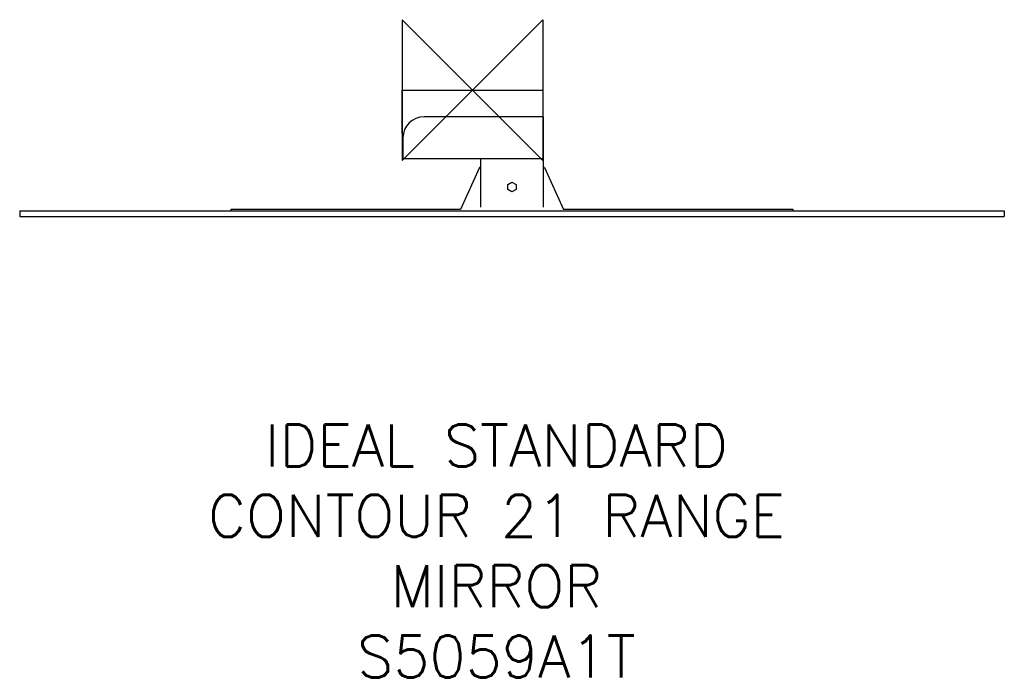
# Model space of a CAD drawing. Header units: millimetres. Extents: x -322 to 378, y -418 to 50.
import ezdxf

# ---------------------------------------------------------------- set-up
doc = ezdxf.new("R2010")
doc.units = ezdxf.units.MM
doc.header["$LTSCALE"] = 54.820741
for name, color, linetype in [('DETAIL', 2, 'CONTINUOUS'), ('Origin', 6, 'CONTINUOUS'), ('Text', 7, 'CONTINUOUS')]:
    doc.layers.add(name, color=color, linetype=linetype)
doc.styles.add('Fastrack', font='simplex.shx')

# ---------------------------------------------------------------- blocks, each defined once
blk = doc.blocks.new('ZPO')
at = {"layer": 'Origin'}
blk.add_lwpolyline([(-50, 50), (-50, -50), (50, 50), (50, -50)], close=True, dxfattribs=at)

msp = doc.modelspace()

# ---------------------------------------------------------------- linework, layer by layer
at = {"layer": 'DETAIL', "linetype": 'Continuous'}
for p, q in [((-50, -31), (-50, 0)), ((-50, 0), (50, 0)), ((50, 0), (50, -19)), ((50.5, -19), (-34.5, -19)), ((50.5, -83.33), (50.5, -19)), ((-49.19, -31), (-50, -31)), ((-49.5, -34), (-49.5, -49)), ((50.5, -49), (-49.5, -49)), ((5.5, -49), (5.5, -83.33)), ((4.85, -55), (-8.5, -85)), ((5.5, -55), (4.85, -55)), ((51.15, -55), (50.5, -55)), ((51.15, -55), (64.51, -85)), ((24.97, -67.18), (28, -65.43)), ((24.97, -70.68), (24.97, -67.18)), ((28, -65.43), (31.03, -67.18)), ((31.03, -67.18), (31.03, -70.68)), ((28, -72.43), (24.97, -70.68)), ((31.03, -70.68), (28, -72.43)), ((-322, -86), (-322, -90)), ((-322, -86), (378, -86)), ((-322, -90), (378, -90)), ((-172, -85), (-172, -86)), ((-8.5, -85), (-172, -85)), ((228, -85), (64.51, -85)), ((228, -86), (228, -85)), ((378, -86), (378, -90))]:
    msp.add_line(p, q, dxfattribs=at)
msp.add_arc((-34.5, -34), 15, 90, 180, dxfattribs=at)

# ---------------------------------------------------------------- block references
at = {"layer": 'Origin'}
msp.add_blockref('ZPO', (0, 0), dxfattribs=at)

# ---------------------------------------------------------------- texts
at = {"layer": 'Text', "insert": (16.95, -237.69), "char_height": 30, "width": 2237.2895, "attachment_point": 2, "style": 'Fastrack'}
msp.add_mtext('IDEAL STANDARD\\PCONTOUR 21 RANGE\\PMIRROR\\PS5059A1T', dxfattribs=at)

doc.saveas('drawing.dxf')
